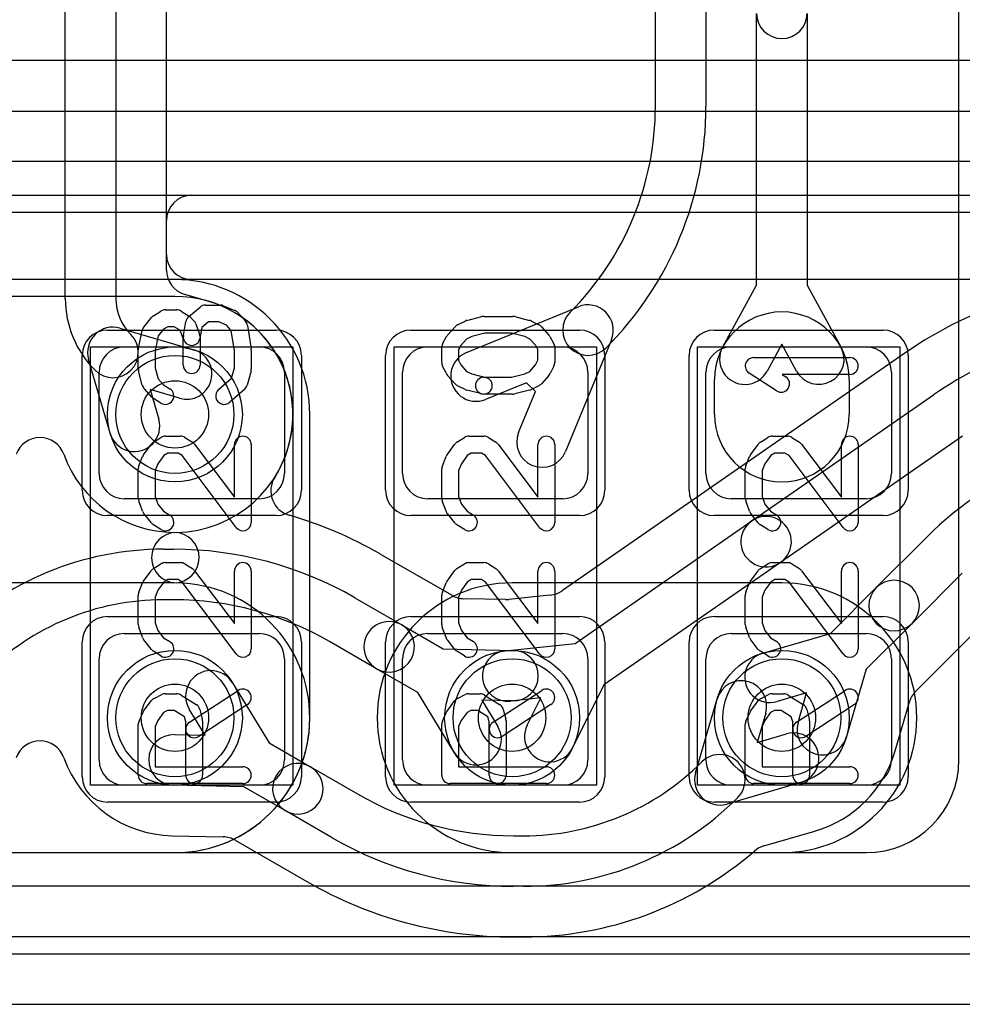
# Model space of a CAD drawing. Extents: x 0 to 20.5, y -6 to 27.
# Tile 7 of 14: x 7 to 9.8, y 19 to 21.9. Entities that reach past the tile are written whole.
import ezdxf

# ---------------------------------------------------------------- set-up
doc = ezdxf.new("R2010")
doc.units = 0
for name, color, linetype in [('Hole', 1, 'CONTINUOUS'), ('L1', 3, 'CONTINUOUS'), ('L2', 3, 'CONTINUOUS'), ('L3', 3, 'CONTINUOUS'), ('L4', 3, 'CONTINUOUS'), ('MetalMask-A', 176, 'CONTINUOUS'), ('PartsArea-A', 111, 'CONTINUOUS'), ('PartsArea-B', 111, 'CONTINUOUS'), ('PartsSilk-A', 221, 'CONTINUOUS'), ('Resist-A', 2, 'CONTINUOUS'), ('Resist-B', 2, 'CONTINUOUS'), ('Silk-A', 140, 'CONTINUOUS')]:
    doc.layers.add(name, color=color, linetype=linetype)

msp = doc.modelspace()

# ---------------------------------------------------------------- linework, layer by layer
at = {"layer": 'Hole'}
for centre in [(7.45, 20.75), (7.45, 19.85), (8.45, 19.85), (9.25, 19.85)]:
    msp.add_circle(centre, 0.1, dxfattribs=at)
at = {"layer": 'L1'}
for p, q in [((8.875, 21.66391), (8.875, 22.76573)), ((9.025, 22.76571), (9.025, 21.66391)), ((9.77504, 19.725), (9.77504, 22.52503)), ((9.175, 21.13306), (9.175, 21.93978)), ((9.325, 21.93978), (9.325, 21.13306)), ((9.07463, 20.95001), (9.175, 21.13306)), ((9.325, 21.13306), (9.42537, 20.95001)), ((8.31458, 20.93315), (8.64652, 21.06937)), ((7.3, 20.95), (7.7, 20.95)), ((8.2, 20.95), (8.6, 20.95)), ((8.74437, 20.97152), (8.60815, 20.63958)), ((9.1, 20.95), (9.5, 20.95)), ((9.25, 20.95786), (9.20615, 20.87789)), ((9.29385, 20.87789), (9.25, 20.95786)), ((7.225, 20.575), (7.225, 20.875)), ((7.775, 20.875), (7.775, 20.575)), ((8.125, 20.575), (8.125, 20.875)), ((8.675, 20.875), (8.675, 20.575)), ((9.025, 20.575), (9.025, 20.875)), ((9.575, 20.875), (9.575, 20.575)), ((8.49257, 20.84407), (8.37152, 20.79439)), ((8.51907, 20.81757), (8.49257, 20.84407)), ((9.05, 20.75), (9.05, 20.85385)), ((9.45, 20.85385), (9.45, 20.75)), ((8.46939, 20.69652), (8.51907, 20.81757)), ((7.7, 20.5), (7.3, 20.5)), ((8.6, 20.5), (8.2, 20.5)), ((9.5, 20.5), (9.1, 20.5)), ((7.3, 20.1), (7.7, 20.1)), ((8.2, 20.1), (8.6, 20.1)), ((9.1, 20.1), (9.5, 20.1)), ((7.225, 19.725), (7.225, 20.025)), ((7.775, 20.025), (7.775, 19.725)), ((8.125, 19.725), (8.125, 20.025)), ((8.675, 20.025), (8.675, 19.725)), ((9.025, 19.725), (9.025, 20.025)), ((9.575, 20.025), (9.575, 19.725)), ((7.7, 19.65), (7.3, 19.65)), ((8.6, 19.65), (8.2, 19.65)), ((9.5, 19.65), (9.1, 19.65)), ((6.4, 19.44996), (9.5, 19.44996))]:
    msp.add_line(p, q, dxfattribs=at)
for centre in [(7.45, 20.75), (7.45, 19.85), (8.45, 19.85), (9.25, 19.85)]:
    msp.add_circle(centre, 0.2, dxfattribs=at)
for centre, radius, start, end in [((9.25, 21.93978), 0.075, 180, 0), ((8.01108, 21.66391), 0.86392, -44.99953, 0), ((8.01108, 21.66391), 1.01392, -44.9992, 0), ((8.67499, 20.99999), 0.07499, -22.31074, 112.31074), ((8.67501, 21), 0.075, 135.0054, -44.99957), ((9.25, 20.85385), 0.2, 0, 180), ((7.3, 20.875), 0.075, 90, 180), ((7.7, 20.875), 0.075, 0, 90), ((8.2, 20.875), 0.075, 90, 180), ((8.6, 20.875), 0.075, 0, 90), ((9.1, 20.875), 0.075, 90, 180), ((9.14039, 20.91395), 0.075, 151.2615, -28.73702), ((9.35961, 20.91395), 0.075, -151.2615, 28.73702), ((9.5, 20.875), 0.075, 0, 90), ((8.34305, 20.86377), 0.075, 112.31074, -67.68796), ((9.25, 20.75), 0.2, 180, 0), ((8.53877, 20.66805), 0.075, 157.68926, -22.31204), ((7.3, 20.575), 0.075, 180, -90), ((7.7, 20.575), 0.075, -90, 0), ((8.2, 20.575), 0.075, 180, -90), ((8.6, 20.575), 0.075, -90, 0), ((9.1, 20.575), 0.075, 180, -90), ((9.5, 20.575), 0.075, -90, 0), ((7.3, 20.025), 0.075, 90, 180), ((7.7, 20.025), 0.075, 0, 90), ((8.2, 20.025), 0.075, 90, 180), ((8.6, 20.025), 0.075, 0, 90), ((9.1, 20.025), 0.075, 90, 180), ((9.5, 20.025), 0.075, 0, 90), ((7.3, 19.725), 0.075, 180, -90), ((7.7, 19.725), 0.075, -90, 0), ((8.2, 19.725), 0.075, 180, -90), ((8.6, 19.725), 0.075, -90, 0), ((9.1, 19.725), 0.075, 180, -90), ((9.5, 19.725), 0.27504, -90, 0), ((9.5, 19.725), 0.075, -90, 0)]:
    msp.add_arc(centre, radius, start, end, dxfattribs=at)
at = {"layer": 'L2'}
for p, q in [((7.125, 21.09356), (7.125, 22.19514)), ((7.275, 22.19514), (7.275, 21.09356)), ((7.42504, 21.22501), (7.42504, 22.19514)), ((7.50004, 21.4), (16.9747, 21.4)), ((7.42504, 21.17816), (7.42504, 21.325)), ((17.00152, 21.15004), (7.50001, 21.15004)), ((7.54797, 21.08604), (7.47903, 21.10616)), ((7.28717, 21.00583), (7.506, 20.942)), ((7.258, 20.694), (7.19417, 20.91283)), ((7.464, 20.798), (7.37647, 20.82353)), ((7.37647, 20.82353), (7.402, 20.736)), ((7.447, 20.25003), (6.653, 20.25003)), ((9.25, 20.25004), (8.45, 20.25004)), ((6.65, 19.44996), (7.45, 19.44996)), ((8.45, 19.44996), (9.25, 19.44996)), ((10, 19.20004), (6.4, 19.20004)), ((6.4, 19), (10, 19))]:
    msp.add_line(p, q, dxfattribs=at)
msp.add_circle((7.45, 20.75), 0.2, dxfattribs=at)
for centre, radius, start, end in [((7.50004, 21.325), 0.075, 90, 180), ((7.50001, 21.22501), 0.07497, 180, -90), ((7.50004, 21.17816), 0.075, 180, -106.26754), ((7.42587, 21.09356), 0.30087, 180, -134.99865), ((7.42587, 21.09356), 0.15087, 180, -135), ((7.44999, 20.75), 0.35004, -89.19139, 73.74477), ((7.26617, 20.93383), 0.075, 73.7398, -163.73979), ((7.26616, 20.93385), 0.075, -134.9946, 45.00179), ((7.485, 20.87), 0.075, -106.2602, 73.73869), ((7.33, 20.715), 0.075, -163.73979, 16.26131), ((7.05, 20.60636), 0.07497, 19.75458, 160.24542), ((7.45, 20.75), 0.35004, -160.24708, -90.4043), ((7.45599, 20.325), 0.075, 90.80983, -90.7258), ((7.447, 20.325), 0.07497, -90, 89.59495), ((7.45, 19.85), 0.40004, -90, 89.27813), ((8.45, 19.85), 0.40004, 90, -90), ((9.25, 19.85), 0.40004, -90, 90)]:
    msp.add_arc(centre, radius, start, end, dxfattribs=at)
at = {"layer": 'L3'}
for p, q in [((0.67497, 21.4), (19.32503, 21.4)), ((19.32503, 21.15004), (0.67497, 21.15004)), ((7.45, 21.15004), (6.65, 21.15004)), ((7.85004, 19.85), (7.85004, 20.75)), ((9.25, 20.25004), (8.45, 20.25004)), ((6.65, 19.44996), (7.45, 19.44996)), ((8.45, 19.44996), (9.25, 19.44996))]:
    msp.add_line(p, q, dxfattribs=at)
for centre, start, end in [((7.45, 20.75), 0, 90), ((8.45, 19.85), 90, -90), ((9.25, 19.85), -90, 90), ((7.45, 19.85), -90, 0)]:
    msp.add_arc(centre, 0.40004, start, end, dxfattribs=at)
at = {"layer": 'L4'}
for p, q in [((10.61079, 21.8), (6.77719, 21.8)), ((6.77725, 21.65), (11.21079, 21.65)), ((11.21079, 21.5), (6.77725, 21.5)), ((6.77725, 21.34996), (11.21079, 21.34996)), ((7.45, 21.10004), (6.65, 21.10004)), ((9.61468, 20.93163), (8.59903, 20.22723)), ((9.16055, 20.43407), (9.7002, 20.80834)), ((9.78568, 20.68508), (9.24603, 20.31081)), ((8.63669, 20.07075), (9.16055, 20.43407)), ((9.52994, 20.236), (9.67908, 20.38515)), ((7.41604, 20.35), (7.44592, 20.35)), ((8.2708, 20.21332), (8.05912, 20.33553)), ((9.24603, 20.31081), (8.72217, 19.94749)), ((9.78514, 20.27908), (9.636, 20.12994)), ((8.56366, 20.21394), (8.55248, 20.21276)), ((8.59787, 20.22644), (8.59769, 20.22632)), ((9.3944, 20.10046), (9.52994, 20.236)), ((7.44592, 20.2), (7.41604, 20.2)), ((7.98342, 20.20598), (8.12288, 20.12546)), ((8.43071, 20.20056), (8.30665, 20.20329)), ((8.55245, 20.21276), (8.44021, 20.20095)), ((9.64733, 19.92907), (9.89123, 20.17298)), ((8.12288, 20.12546), (8.24571, 20.05455)), ((9.636, 20.12994), (9.50046, 19.9944)), ((9.194, 20.042), (9.3944, 20.10046)), ((8.04788, 19.99556), (7.90842, 20.07607)), ((8.42907, 20.0489), (8.63669, 20.07075)), ((8.24571, 20.05455), (8.45439, 20.04995)), ((8.1707, 19.92465), (8.04788, 19.99556)), ((9.50046, 19.9944), (9.442, 19.794)), ((7.62096, 19.95379), (7.7293, 19.77535)), ((8.27904, 19.74621), (8.1707, 19.92465)), ((8.72217, 19.94749), (8.62896, 19.7607)), ((9.32354, 19.92354), (9.236, 19.898)), ((9.298, 19.836), (9.32354, 19.92354)), ((8.45109, 19.89999), (8.35993, 19.902)), ((8.35993, 19.902), (8.40726, 19.82405)), ((8.53545, 19.90926), (8.44477, 19.89972)), ((8.49474, 19.82768), (8.53545, 19.90926)), ((8.99416, 19.68716), (9.058, 19.906)), ((9.58604, 19.75204), (9.62836, 19.89705)), ((7.54007, 19.798), (7.49274, 19.87595)), ((9.202, 19.864), (9.17646, 19.77646)), ((7.44891, 19.80001), (7.54007, 19.798)), ((7.7293, 19.77535), (7.85212, 19.70444)), ((9.17646, 19.77646), (9.264, 19.802)), ((7.85212, 19.70444), (7.99157, 19.62393)), ((9.306, 19.658), (9.08716, 19.59416)), ((7.65429, 19.64545), (7.44561, 19.65005)), ((7.77712, 19.57454), (7.65429, 19.64545)), ((7.91657, 19.49402), (7.77712, 19.57454)), ((9.19691, 19.46987), (9.34801, 19.51396)), ((7.4423, 19.50004), (7.59335, 19.49671)), ((7.6292, 19.48668), (7.84156, 19.36408)), ((8.45409, 19.49999), (8.48394, 19.49999)), ((8.48394, 19.34999), (8.45409, 19.34999)), ((8.45408, 19.19995), (8.48394, 19.19995))]:
    msp.add_line(p, q, dxfattribs=at)
for centre in [(7.45, 20.75), (7.45, 19.85), (8.45, 19.85), (9.25, 19.85)]:
    msp.add_circle(centre, 0.2, dxfattribs=at)
for centre, radius, start, end in [((10.31284, 19.925), 1.22504, 90, 124.7437), ((7.45, 20.75), 0.35004, -32.25263, 90), ((10.31284, 19.925), 1.075, 90, 124.74322), ((10.43921, 19.625), 1.075, 90, 134.99925), ((7.80946, 20.52318), 0.075, 147.75087, -106.23606), ((7.44593, 19.275), 1.22504, 60.00114, 73.76178), ((9.20329, 20.37244), 0.075, -55.25895, 124.74302), ((9.20329, 20.37244), 0.075, 124.74105, -55.25706), ((7.41604, 19.45165), 0.89835, 90, 134.99955), ((7.44592, 19.275), 1.075, 60.00007, 90), ((8.09593, 20.40088), 0.075, -120.00073, -119.39146), ((9.58297, 20.18297), 0.075, -45, 135), ((8.3083, 20.27827), 0.075, -120.00073, -91.26064), ((8.55579, 20.28853), 0.075, -83.977, -56.34807), ((8.55629, 20.28886), 0.075, -56.80575, -56.49638), ((8.55629, 20.28886), 0.075, -56.33112, -55.25895), ((9.58297, 20.18297), 0.075, 135, -45), ((7.41604, 19.45165), 0.74835, 90, 134.99946), ((7.44592, 19.275), 0.925, 60.00013, 90), ((8.43236, 20.27554), 0.075, -91.26064, -83.99219), ((8.54461, 20.28735), 0.075, -83.99979, -83.977), ((8.08538, 20.06051), 0.075, 59.99927, -119.99959), ((8.08538, 20.06051), 0.075, -120.00073, 59.99916), ((8.43692, 19.97431), 0.075, 96.00781, -83.99231), ((8.45274, 19.97497), 0.075, -91.26064, 88.73814), ((9.215, 19.97), 0.075, 106.2602, -73.73698), ((7.55685, 19.91487), 0.075, 31.26117, -148.73581), ((9.13, 19.885), 0.075, -16.2602, 163.73698), ((9.70036, 19.87604), 0.075, 135, 163.73246), ((9.37, 19.815), 0.075, 163.73979, -16.26302), ((8.34315, 19.78513), 0.075, -148.73883, 31.26419), ((8.56185, 19.79419), 0.075, 153.47936, -26.52009), ((9.285, 19.73), 0.075, -73.7398, 106.26302), ((7.05, 19.70627), 0.075, 19.7638, 160.2362), ((7.44726, 19.72503), 0.075, 88.73936, -91.26186), ((9.24999, 19.85), 0.35004, -73.4961, -16.25477), ((9.65804, 19.73103), 0.075, 163.73246, 163.74713), ((7.45, 19.85), 0.35004, -160.23519, -91.28994), ((8.48394, 20.24836), 0.74837, -90, -44.99892), ((9.06616, 19.66616), 0.075, -45.0108, 135), ((7.81462, 19.63949), 0.075, 59.99927, -120.00262), ((7.81462, 19.63949), 0.075, -120.00073, 60.00041), ((9.06616, 19.66616), 0.075, 163.73979, -73.7398), ((8.45409, 20.42499), 0.925, -120.00149, -90), ((8.48394, 20.24836), 0.89837, -90, -45), ((9.28497, 19.73), 0.22505, -73.73287, -73.39049), ((9.37074, 19.44247), 0.075, 106.5068, 106.6107), ((7.44043, 19.42507), 0.075, 88.69353, 88.70881), ((7.44726, 19.72503), 0.22504, -91.30369, -91.26291), ((7.5917, 19.42173), 0.075, 59.99927, 88.73936), ((8.45409, 20.42499), 1.075, -120.00112, -90), ((8.48394, 20.24837), 1.04842, -90, -49.20582), ((9.21792, 19.39787), 0.075, 106.26754, 130.79353), ((8.45408, 20.42499), 1.22504, -120.00014, -90)]:
    msp.add_arc(centre, radius, start, end, dxfattribs=at)
at = {"layer": 'MetalMask-A'}
for p, q in [((7.3, 20.95), (7.7, 20.95)), ((8.2, 20.95), (8.6, 20.95)), ((9.1, 20.95), (9.5, 20.95)), ((7.225, 20.575), (7.225, 20.875)), ((7.775, 20.875), (7.775, 20.575)), ((8.125, 20.575), (8.125, 20.875)), ((8.675, 20.875), (8.675, 20.575)), ((9.025, 20.575), (9.025, 20.875)), ((9.575, 20.875), (9.575, 20.575)), ((7.7, 20.5), (7.3, 20.5)), ((8.6, 20.5), (8.2, 20.5)), ((9.5, 20.5), (9.1, 20.5)), ((7.3, 20.1), (7.7, 20.1)), ((8.2, 20.1), (8.6, 20.1)), ((9.1, 20.1), (9.5, 20.1)), ((7.225, 19.725), (7.225, 20.025)), ((7.775, 20.025), (7.775, 19.725)), ((8.125, 19.725), (8.125, 20.025)), ((8.675, 20.025), (8.675, 19.725)), ((9.025, 19.725), (9.025, 20.025)), ((9.575, 20.025), (9.575, 19.725)), ((7.7, 19.65), (7.3, 19.65)), ((8.6, 19.65), (8.2, 19.65)), ((9.5, 19.65), (9.1, 19.65))]:
    msp.add_line(p, q, dxfattribs=at)
for centre, start, end in [((7.3, 20.875), 90, 180), ((7.7, 20.875), 0, 90), ((8.2, 20.875), 90, 180), ((8.6, 20.875), 0, 90), ((9.1, 20.875), 90, 180), ((9.5, 20.875), 0, 90), ((7.3, 20.575), 180, -90), ((7.7, 20.575), -90, 0), ((8.2, 20.575), 180, -90), ((8.6, 20.575), -90, 0), ((9.1, 20.575), 180, -90), ((9.5, 20.575), -90, 0), ((7.3, 20.025), 90, 180), ((7.7, 20.025), 0, 90), ((8.2, 20.025), 90, 180), ((8.6, 20.025), 0, 90), ((9.1, 20.025), 90, 180), ((9.5, 20.025), 0, 90), ((7.3, 19.725), 180, -90), ((7.7, 19.725), -90, 0), ((8.2, 19.725), 180, -90), ((8.6, 19.725), -90, 0), ((9.1, 19.725), 180, -90), ((9.5, 19.725), -90, 0)]:
    msp.add_arc(centre, 0.075, start, end, dxfattribs=at)
at = {"layer": 'PartsArea-A'}
for p, q in [((20, 21.5), (0, 21.5)), ((7.2, 19.65), (7.2, 20.95)), ((7.2, 20.95), (7.8, 20.95)), ((7.8, 20.95), (7.8, 19.65)), ((8.1, 19.65), (8.1, 20.95)), ((8.1, 20.95), (8.7, 20.95)), ((8.7, 20.95), (8.7, 19.65)), ((9, 19.65), (9, 20.95)), ((9, 20.95), (9.6, 20.95)), ((9.6, 20.95), (9.6, 19.65)), ((7.8, 19.65), (7.2, 19.65)), ((8.7, 19.65), (8.1, 19.65)), ((9.6, 19.65), (9, 19.65))]:
    msp.add_line(p, q, dxfattribs=at)
at = {"layer": 'PartsArea-B'}
msp.add_line((20, 21.5), (0, 21.5), dxfattribs=at)
at = {"layer": 'PartsSilk-A'}
for p, q in [((7.42193, 21.06026), (7.45527, 21.06026)), ((7.49112, 21.04058), (7.52445, 21.06835)), ((7.54045, 21.07414), (7.5849, 21.07414)), ((7.59451, 21.07222), (7.62784, 21.05834)), ((7.35797, 21.00921), (7.38019, 21.03699)), ((7.38646, 21.04257), (7.40868, 21.05646)), ((7.46852, 21.05646), (7.49074, 21.04257)), ((7.49517, 21.03905), (7.50628, 21.02794)), ((7.63692, 21.05187), (7.65914, 21.02687)), ((8.31587, 21.02895), (8.36032, 21.04006)), ((8.36638, 21.04081), (8.45156, 21.04081)), ((8.45762, 21.04006), (8.50207, 21.02895)), ((7.41657, 21.00243), (7.40073, 20.98262)), ((7.4291, 21.01026), (7.41657, 21.00243)), ((7.4481, 21.01026), (7.4291, 21.01026)), ((7.46182, 21.00168), (7.4481, 21.01026)), ((7.467, 20.9965), (7.46182, 21.00168)), ((7.4751, 20.98408), (7.48251, 21.02575)), ((7.5121, 21.0188), (7.52321, 20.98824)), ((7.53014, 21.00801), (7.52432, 20.97532)), ((7.5495, 21.02414), (7.53014, 21.00801)), ((7.5799, 21.02414), (7.5495, 21.02414)), ((7.60334, 21.01438), (7.5799, 21.02414)), ((7.61692, 20.99911), (7.60334, 21.01438)), ((7.66514, 21.01421), (7.67625, 20.94476)), ((8.2588, 20.9852), (8.28102, 21.0102)), ((8.28853, 21.01595), (8.31075, 21.02706)), ((8.50719, 21.02706), (8.52941, 21.01595)), ((8.53692, 21.0102), (8.55914, 20.9852)), ((7.34192, 20.94596), (7.35303, 20.99874)), ((7.40073, 20.98262), (7.39138, 20.93821)), ((7.47471, 20.9753), (7.467, 20.9965)), ((7.47471, 20.89637), (7.47471, 20.9753)), ((7.52471, 20.9797), (7.52471, 20.89637)), ((7.62656, 20.93882), (7.61692, 20.99911)), ((8.24467, 20.96154), (8.25578, 20.98099)), ((8.3152, 20.97338), (8.29791, 20.95393)), ((8.33066, 20.98111), (8.3152, 20.97338)), ((8.36946, 20.99081), (8.33066, 20.98111)), ((8.44848, 20.99081), (8.36946, 20.99081)), ((8.48728, 20.98111), (8.44848, 20.99081)), ((8.50274, 20.97338), (8.48728, 20.98111)), ((8.52003, 20.95393), (8.50274, 20.97338)), ((8.56216, 20.98099), (8.57327, 20.96154)), ((8.24138, 20.9047), (8.24138, 20.94914)), ((8.29791, 20.95393), (8.29138, 20.9425)), ((8.52656, 20.9425), (8.52003, 20.95393)), ((8.57656, 20.94914), (8.57656, 20.9047)), ((7.34138, 20.88526), (7.34138, 20.94081)), ((7.39138, 20.93821), (7.39138, 20.88854)), ((7.62656, 20.88854), (7.62656, 20.93882)), ((7.67656, 20.94081), (7.67656, 20.88526)), ((8.29138, 20.9425), (8.29138, 20.9106)), ((8.52656, 20.9106), (8.52656, 20.9425)), ((9.16638, 20.91859), (9.45156, 20.91859)), ((7.39138, 20.88854), (7.40012, 20.85576)), ((7.61826, 20.85739), (7.62656, 20.88854)), ((8.25513, 20.8713), (8.24402, 20.89352)), ((8.29138, 20.9106), (8.29837, 20.89662)), ((8.29837, 20.89662), (8.3152, 20.87769)), ((8.50274, 20.87769), (8.51957, 20.89662)), ((8.51957, 20.89662), (8.52656, 20.9106)), ((8.57392, 20.89352), (8.56281, 20.8713)), ((7.35333, 20.83715), (7.34222, 20.87882)), ((7.40012, 20.85576), (7.41601, 20.83788)), ((7.57955, 20.82351), (7.61826, 20.85739)), ((7.67572, 20.87882), (7.66461, 20.83715)), ((8.28102, 20.84087), (8.2588, 20.86587)), ((8.3152, 20.87769), (8.33066, 20.86996)), ((8.33066, 20.86996), (8.37244, 20.85951)), ((8.36638, 20.86026), (8.44848, 20.86026)), ((8.44848, 20.86026), (8.48728, 20.86996)), ((8.48728, 20.86996), (8.50274, 20.87769)), ((8.55914, 20.86587), (8.53692, 20.84087)), ((9.23427, 20.81983), (9.15279, 20.87261)), ((9.45156, 20.86859), (9.25096, 20.86859)), ((9.25096, 20.86859), (9.26145, 20.86179)), ((7.38102, 20.80198), (7.3588, 20.82698)), ((7.41601, 20.83788), (7.43518, 20.8259)), ((8.31075, 20.82401), (8.28853, 20.83512)), ((8.52941, 20.83512), (8.50719, 20.82401)), ((7.40868, 20.7835), (7.38646, 20.79739)), ((7.65691, 20.82478), (7.61247, 20.78589)), ((8.36032, 20.81101), (8.31587, 20.82212)), ((8.45156, 20.81026), (8.36638, 20.81026)), ((8.50207, 20.82212), (8.45762, 20.81101)), ((7.38646, 20.66757), (7.40868, 20.68146)), ((7.42193, 20.68526), (7.46638, 20.68526)), ((7.47963, 20.68146), (7.50185, 20.66757)), ((8.28646, 20.66757), (8.30868, 20.68146)), ((8.32193, 20.68526), (8.36638, 20.68526)), ((8.37963, 20.68146), (8.40185, 20.66757)), ((9.18646, 20.66757), (9.20868, 20.68146)), ((9.22193, 20.68526), (9.26638, 20.68526)), ((9.27963, 20.68146), (9.30185, 20.66757)), ((7.35727, 20.63051), (7.37949, 20.66107)), ((7.50858, 20.6614), (7.62656, 20.50453)), ((7.62656, 20.50453), (7.62656, 20.66026)), ((7.67656, 20.66026), (7.67656, 20.4297)), ((8.25727, 20.63051), (8.27949, 20.66107)), ((8.40858, 20.6614), (8.52656, 20.50453)), ((8.52656, 20.50453), (8.52656, 20.66026)), ((8.57656, 20.66026), (8.57656, 20.4297)), ((9.15727, 20.63051), (9.17949, 20.66107)), ((9.30858, 20.6614), (9.42656, 20.50453)), ((9.42656, 20.50453), (9.42656, 20.66026)), ((9.47656, 20.66026), (9.47656, 20.4297)), ((7.34317, 20.59731), (7.35428, 20.62509)), ((7.41708, 20.62774), (7.39954, 20.60363)), ((7.4291, 20.63526), (7.41708, 20.62774)), ((7.45921, 20.63526), (7.4291, 20.63526)), ((7.47141, 20.62763), (7.45921, 20.63526)), ((7.63158, 20.41467), (7.47141, 20.62763)), ((8.24317, 20.59731), (8.25428, 20.62509)), ((8.31708, 20.62774), (8.29954, 20.60363)), ((8.3291, 20.63526), (8.31708, 20.62774)), ((8.35921, 20.63526), (8.3291, 20.63526)), ((8.37141, 20.62763), (8.35921, 20.63526)), ((8.53158, 20.41467), (8.37141, 20.62763)), ((9.14317, 20.59731), (9.15428, 20.62509)), ((9.21708, 20.62774), (9.19954, 20.60363)), ((9.2291, 20.63526), (9.21708, 20.62774)), ((9.25921, 20.63526), (9.2291, 20.63526)), ((9.27141, 20.62763), (9.25921, 20.63526)), ((9.43158, 20.41467), (9.27141, 20.62763)), ((7.39954, 20.60363), (7.39138, 20.58322)), ((8.29954, 20.60363), (8.29138, 20.58322)), ((9.19954, 20.60363), (9.19138, 20.58322)), ((7.34138, 20.50192), (7.34138, 20.58803)), ((7.39138, 20.58322), (7.39138, 20.50632)), ((8.24138, 20.50192), (8.24138, 20.58803)), ((8.29138, 20.58322), (8.29138, 20.50632)), ((9.14138, 20.50192), (9.14138, 20.58803)), ((9.19138, 20.58322), (9.19138, 20.50632)), ((7.39138, 20.50632), (7.39958, 20.48378)), ((8.29138, 20.50632), (8.29958, 20.48378)), ((9.19138, 20.50632), (9.19958, 20.48378)), ((7.354, 20.46283), (7.34289, 20.49338)), ((7.39958, 20.48378), (7.41657, 20.46253)), ((8.254, 20.46283), (8.24289, 20.49338)), ((8.29958, 20.48378), (8.31657, 20.46253)), ((9.154, 20.46283), (9.14289, 20.49338)), ((9.19958, 20.48378), (9.21657, 20.46253)), ((7.38019, 20.42797), (7.35797, 20.45575)), ((7.41657, 20.46253), (7.43518, 20.4509)), ((8.28019, 20.42797), (8.25797, 20.45575)), ((8.31657, 20.46253), (8.33518, 20.4509)), ((9.18019, 20.42797), (9.15797, 20.45575)), ((9.21657, 20.46253), (9.23518, 20.4509)), ((7.40868, 20.4085), (7.38646, 20.42239)), ((8.30868, 20.4085), (8.28646, 20.42239)), ((9.20868, 20.4085), (9.18646, 20.42239)), ((7.38646, 20.29257), (7.40868, 20.30646)), ((7.42193, 20.31026), (7.46638, 20.31026)), ((7.47963, 20.30646), (7.50185, 20.29257)), ((8.28646, 20.29257), (8.30868, 20.30646)), ((8.32193, 20.31026), (8.36638, 20.31026)), ((8.37963, 20.30646), (8.40185, 20.29257)), ((9.18646, 20.29257), (9.20868, 20.30646)), ((9.22193, 20.31026), (9.26638, 20.31026)), ((9.27963, 20.30646), (9.30185, 20.29257)), ((7.35727, 20.25551), (7.37949, 20.28607)), ((7.50858, 20.2864), (7.62656, 20.12953)), ((7.62656, 20.12953), (7.62656, 20.28526)), ((7.67656, 20.28526), (7.67656, 20.0547)), ((8.25727, 20.25551), (8.27949, 20.28607)), ((8.40858, 20.2864), (8.52656, 20.12953)), ((8.52656, 20.12953), (8.52656, 20.28526)), ((8.57656, 20.28526), (8.57656, 20.0547)), ((9.15727, 20.25551), (9.17949, 20.28607)), ((9.30858, 20.2864), (9.42656, 20.12953)), ((9.42656, 20.12953), (9.42656, 20.28526)), ((9.47656, 20.28526), (9.47656, 20.0547)), ((7.34317, 20.22231), (7.35428, 20.25009)), ((7.41708, 20.25274), (7.39954, 20.22863)), ((7.4291, 20.26026), (7.41708, 20.25274)), ((7.45921, 20.26026), (7.4291, 20.26026)), ((7.47141, 20.25263), (7.45921, 20.26026)), ((7.63158, 20.03967), (7.47141, 20.25263)), ((8.24317, 20.22231), (8.25428, 20.25009)), ((8.31708, 20.25274), (8.29954, 20.22863)), ((8.3291, 20.26026), (8.31708, 20.25274)), ((8.35921, 20.26026), (8.3291, 20.26026)), ((8.37141, 20.25263), (8.35921, 20.26026)), ((8.53158, 20.03967), (8.37141, 20.25263)), ((9.14317, 20.22231), (9.15428, 20.25009)), ((9.21708, 20.25274), (9.19954, 20.22863)), ((9.2291, 20.26026), (9.21708, 20.25274)), ((9.25921, 20.26026), (9.2291, 20.26026)), ((9.27141, 20.25263), (9.25921, 20.26026)), ((9.43158, 20.03967), (9.27141, 20.25263)), ((7.34138, 20.12692), (7.34138, 20.21303)), ((7.39954, 20.22863), (7.39138, 20.20822)), ((8.24138, 20.12692), (8.24138, 20.21303)), ((8.29954, 20.22863), (8.29138, 20.20822)), ((9.14138, 20.12692), (9.14138, 20.21303)), ((9.19954, 20.22863), (9.19138, 20.20822)), ((7.39138, 20.20822), (7.39138, 20.13132)), ((8.29138, 20.20822), (8.29138, 20.13132)), ((9.19138, 20.20822), (9.19138, 20.13132)), ((7.39138, 20.13132), (7.39958, 20.10878)), ((8.29138, 20.13132), (8.29958, 20.10878)), ((9.19138, 20.13132), (9.19958, 20.10878)), ((7.354, 20.08783), (7.34289, 20.11838)), ((7.39958, 20.10878), (7.41657, 20.08753)), ((8.254, 20.08783), (8.24289, 20.11838)), ((8.29958, 20.10878), (8.31657, 20.08753)), ((9.154, 20.08783), (9.14289, 20.11838)), ((9.19958, 20.10878), (9.21657, 20.08753)), ((7.38019, 20.05297), (7.35797, 20.08075)), ((7.41657, 20.08753), (7.43518, 20.0759)), ((8.28019, 20.05297), (8.25797, 20.08075)), ((8.31657, 20.08753), (8.33518, 20.0759)), ((9.18019, 20.05297), (9.15797, 20.08075)), ((9.21657, 20.08753), (9.23518, 20.0759)), ((7.40868, 20.0335), (7.38646, 20.04739)), ((8.30868, 20.0335), (8.28646, 20.04739)), ((9.20868, 20.0335), (9.18646, 20.04739)), ((7.42193, 19.92137), (7.45527, 19.92137)), ((7.49344, 19.83673), (7.63788, 19.93118)), ((8.32193, 19.92137), (8.35527, 19.92137)), ((8.39344, 19.83673), (8.53788, 19.93118)), ((9.22193, 19.92137), (9.25527, 19.92137)), ((9.29344, 19.83673), (9.43788, 19.93118)), ((7.35727, 19.8694), (7.37949, 19.89996)), ((7.38853, 19.90762), (7.41075, 19.91873)), ((7.46852, 19.91757), (7.51296, 19.88979)), ((8.25727, 19.8694), (8.27949, 19.89996)), ((8.28853, 19.90762), (8.31075, 19.91873)), ((8.36852, 19.91757), (8.41296, 19.88979)), ((9.15727, 19.8694), (9.17949, 19.89996)), ((9.18853, 19.90762), (9.21075, 19.91873)), ((9.26852, 19.91757), (9.31296, 19.88979)), ((7.34353, 19.83985), (7.35464, 19.86485)), ((7.41634, 19.86563), (7.39926, 19.84213)), ((7.42783, 19.87137), (7.41634, 19.86563)), ((7.4481, 19.87137), (7.42783, 19.87137)), ((7.4781, 19.85262), (7.4481, 19.87137)), ((7.66524, 19.88934), (7.5208, 19.79489)), ((7.52387, 19.87503), (7.53128, 19.84725)), ((8.24353, 19.83985), (8.25464, 19.86485)), ((8.31634, 19.86563), (8.29926, 19.84213)), ((8.32783, 19.87137), (8.31634, 19.86563)), ((8.3481, 19.87137), (8.32783, 19.87137)), ((8.3781, 19.85262), (8.3481, 19.87137)), ((8.56524, 19.88934), (8.4208, 19.79489)), ((8.42387, 19.87503), (8.43128, 19.84725)), ((9.14353, 19.83985), (9.15464, 19.86485)), ((9.21634, 19.86563), (9.19926, 19.84213)), ((9.22783, 19.87137), (9.21634, 19.86563)), ((9.2481, 19.87137), (9.22783, 19.87137)), ((9.2781, 19.85262), (9.2481, 19.87137)), ((9.46524, 19.88934), (9.3208, 19.79489)), ((9.32387, 19.87503), (9.33128, 19.84725)), ((7.39926, 19.84213), (7.39138, 19.8244)), ((7.48212, 19.83753), (7.4781, 19.85262)), ((7.48212, 19.6797), (7.48212, 19.83753)), ((7.53212, 19.84081), (7.53212, 19.6797)), ((8.29926, 19.84213), (8.29138, 19.8244)), ((8.38212, 19.83753), (8.3781, 19.85262)), ((8.38212, 19.6797), (8.38212, 19.83753)), ((8.43212, 19.84081), (8.43212, 19.6797)), ((9.19926, 19.84213), (9.19138, 19.8244)), ((9.28212, 19.83753), (9.2781, 19.85262)), ((9.28212, 19.6797), (9.28212, 19.83753)), ((9.33212, 19.84081), (9.33212, 19.6797)), ((7.34138, 19.6797), (7.34138, 19.8297)), ((7.39138, 19.8244), (7.39138, 19.7047)), ((8.24138, 19.6797), (8.24138, 19.8297)), ((8.29138, 19.8244), (8.29138, 19.7047)), ((9.14138, 19.6797), (9.14138, 19.8297)), ((9.19138, 19.8244), (9.19138, 19.7047)), ((7.39138, 19.7047), (7.65156, 19.7047)), ((8.29138, 19.7047), (8.55156, 19.7047)), ((9.19138, 19.7047), (9.45156, 19.7047)), ((7.65156, 19.6547), (7.36638, 19.6547)), ((8.55156, 19.6547), (8.26638, 19.6547)), ((9.45156, 19.6547), (9.16638, 19.6547)), ((0.95, 19.3516), (19.05, 19.3516)), ((18.9484, 19.1484), (1.0516, 19.1484))]:
    msp.add_line(p, q, dxfattribs=at)
for centre, start, end in [((7.42193, 21.03526), 90, 122.01002), ((7.45527, 21.03526), 57.99462, 90), ((7.54045, 21.04914), 90, 129.8005), ((7.5849, 21.04914), 67.39424, 90), ((7.39971, 21.02137), 122.00538, 141.34522), ((7.50712, 21.02137), 129.7909, 169.91674), ((7.47749, 21.02137), 45, 57.98998), ((7.61823, 21.03526), 41.62783, 67.39112), ((8.36638, 21.01581), 90, 104.03068), ((8.45156, 21.01581), 75.96932, 90), ((7.37749, 20.99359), 141.33303, 168.11298), ((7.4886, 21.01026), 19.97136, 45), ((7.64045, 21.01026), 9.08937, 41.63069), ((8.29971, 20.99359), 116.56505, 138.37217), ((8.32193, 21.0047), 104.03068, 116.56505), ((8.49601, 21.0047), 63.43495, 75.96932), ((8.51823, 20.99359), 41.62783, 63.43495), ((7.49971, 20.9797), 169.90837, -10.08326), ((7.49971, 20.9797), 0, 19.97859), ((8.27749, 20.96859), 138.37217, 150.26649), ((8.54045, 20.96859), 29.73351, 41.62783), ((7.36638, 20.94081), 168.11016, 180), ((7.65156, 20.94081), 0, 9.08867), ((8.26638, 20.94914), 150.26649, 180), ((8.55156, 20.94914), 0, 29.73351), ((9.16638, 20.89359), 90, -122.93381), ((9.45156, 20.89359), -90, 90), ((7.36638, 20.88526), 180, -165.07115), ((7.49971, 20.89637), 180, 0), ((7.65156, 20.88526), -14.92551, 0), ((8.26638, 20.9047), 180, -153.43495), ((8.55156, 20.9047), -26.56505, 0), ((8.27749, 20.88248), -153.43495, -138.37217), ((8.36638, 20.83526), 90, -90), ((8.36638, 20.83526), -104.03068, 75.96679), ((8.54045, 20.88248), -41.62783, -26.56505), ((9.24786, 20.84081), -122.93354, 57.06619), ((7.37749, 20.84359), -165.07449, -138.36931), ((7.64045, 20.84359), -48.81192, -14.92885), ((8.29971, 20.85748), -138.37217, -116.56505), ((8.51823, 20.85748), -63.43495, -41.62783), ((7.39971, 20.81859), -138.37217, -122.01002), ((7.42193, 20.8047), -122.00538, 57.98998), ((7.59601, 20.8047), 131.18808, -48.81042), ((8.32193, 20.84637), -116.56505, -104.03068), ((8.45156, 20.83526), -90, -75.96932), ((8.49601, 20.84637), -75.96932, -63.43495), ((7.42193, 20.66026), 90, 122.01002), ((7.46638, 20.66026), 57.99462, 90), ((7.65156, 20.66026), 0, 180), ((8.32193, 20.66026), 90, 122.01002), ((8.36638, 20.66026), 57.99462, 90), ((8.55156, 20.66026), 0, 180), ((9.22193, 20.66026), 90, 122.01002), ((9.26638, 20.66026), 57.99462, 90), ((9.45156, 20.66026), 0, 180), ((7.39971, 20.64637), 122.00538, 143.97932), ((7.4886, 20.64637), 36.9524, 57.98998), ((8.29971, 20.64637), 122.00538, 143.97932), ((8.3886, 20.64637), 36.9524, 57.98998), ((9.19971, 20.64637), 122.00538, 143.97932), ((9.2886, 20.64637), 36.9524, 57.98998), ((7.37749, 20.61581), 143.98274, 158.20215), ((8.27749, 20.61581), 143.98274, 158.20215), ((9.17749, 20.61581), 143.98274, 158.20215), ((7.36638, 20.58803), 158.2071, 180), ((8.26638, 20.58803), 158.2071, 180), ((9.16638, 20.58803), 158.2071, 180), ((7.36638, 20.50192), 180, -160.01539), ((8.26638, 20.50192), 180, -160.01539), ((9.16638, 20.50192), 180, -160.01539), ((7.37749, 20.47137), -160.02081, -141.34522), ((7.42193, 20.4297), -122.00538, 57.98998), ((8.27749, 20.47137), -160.02081, -141.34522), ((8.32193, 20.4297), -122.00538, 57.98998), ((9.17749, 20.47137), -160.02081, -141.34522), ((9.22193, 20.4297), -122.00538, 57.98998), ((7.39971, 20.44359), -141.33303, -122.01002), ((7.65156, 20.4297), -143.0476, 0), ((8.29971, 20.44359), -141.33303, -122.01002), ((8.55156, 20.4297), -143.0476, 0), ((9.19971, 20.44359), -141.33303, -122.01002), ((9.45156, 20.4297), -143.0476, 0), ((7.42193, 20.28526), 90, 122.01002), ((7.46638, 20.28526), 57.99462, 90), ((7.65156, 20.28526), 0, 180), ((8.32193, 20.28526), 90, 122.01002), ((8.36638, 20.28526), 57.99462, 90), ((8.55156, 20.28526), 0, 180), ((9.22193, 20.28526), 90, 122.01002), ((9.26638, 20.28526), 57.99462, 90), ((9.45156, 20.28526), 0, 180), ((7.39971, 20.27137), 122.00538, 143.97932), ((7.4886, 20.27137), 36.9524, 57.98998), ((8.29971, 20.27137), 122.00538, 143.97932), ((8.3886, 20.27137), 36.9524, 57.98998), ((9.19971, 20.27137), 122.00538, 143.97932), ((9.2886, 20.27137), 36.9524, 57.98998), ((7.37749, 20.24081), 143.98274, 158.20215), ((8.27749, 20.24081), 143.98274, 158.20215), ((9.17749, 20.24081), 143.98274, 158.20215), ((7.36638, 20.21303), 158.2071, 180), ((8.26638, 20.21303), 158.2071, 180), ((9.16638, 20.21303), 158.2071, 180), ((7.36638, 20.12692), 180, -160.01539), ((8.26638, 20.12692), 180, -160.01539), ((9.16638, 20.12692), 180, -160.01539), ((7.37749, 20.09637), -160.02081, -141.34522), ((7.42193, 20.0547), -122.00538, 57.98998), ((8.27749, 20.09637), -160.02081, -141.34522), ((8.32193, 20.0547), -122.00538, 57.98998), ((9.17749, 20.09637), -160.02081, -141.34522), ((9.22193, 20.0547), -122.00538, 57.98998), ((7.39971, 20.06859), -141.33303, -122.01002), ((7.65156, 20.0547), -143.0476, 0), ((8.29971, 20.06859), -141.33303, -122.01002), ((8.55156, 20.0547), -143.0476, 0), ((9.19971, 20.06859), -141.33303, -122.01002), ((9.45156, 20.0547), -143.0476, 0), ((7.42193, 19.89637), 90, 116.56505), ((7.45527, 19.89637), 57.99462, 90), ((7.65156, 19.91026), -56.81854, 123.18086), ((8.32193, 19.89637), 90, 116.56505), ((8.35527, 19.89637), 57.99462, 90), ((8.55156, 19.91026), -56.81854, 123.18086), ((9.22193, 19.89637), 90, 116.56505), ((9.25527, 19.89637), 57.99462, 90), ((9.45156, 19.91026), -56.81854, 123.18086), ((7.39971, 19.88526), 116.56505, 143.97932), ((8.29971, 19.88526), 116.56505, 143.97932), ((9.19971, 19.88526), 116.56505, 143.97932), ((7.37749, 19.8547), 143.98274, 156.03964), ((7.49971, 19.86859), 14.92551, 57.98998), ((8.27749, 19.8547), 143.98274, 156.03964), ((8.39971, 19.86859), 14.92551, 57.98998), ((9.17749, 19.8547), 143.98274, 156.03964), ((9.29971, 19.86859), 14.92551, 57.98998), ((7.36638, 19.8297), 156.04915, 180), ((7.50712, 19.81581), 123.18146, -56.81914), ((7.50712, 19.84081), 0, 14.93527), ((8.26638, 19.8297), 156.04915, 180), ((8.40712, 19.81581), 123.18146, -56.81914), ((8.40712, 19.84081), 0, 14.93527), ((9.16638, 19.8297), 156.04915, 180), ((9.30712, 19.81581), 123.18146, -56.81914), ((9.30712, 19.84081), 0, 14.93527), ((7.65156, 19.6797), -90, 90), ((8.55156, 19.6797), -90, 90), ((9.45156, 19.6797), -90, 90), ((7.36638, 19.6797), 180, -90), ((7.50712, 19.6797), 180, 0), ((8.26638, 19.6797), 180, -90), ((8.40712, 19.6797), 180, 0), ((9.16638, 19.6797), 180, -90), ((9.30712, 19.6797), 180, 0)]:
    msp.add_arc(centre, 0.025, start, end, dxfattribs=at)
at = {"layer": 'Resist-A'}
for p, q in [((7.25, 21), (7.75, 21)), ((8.15, 21), (8.65, 21)), ((9.05, 21), (9.55, 21)), ((7.175, 20.525), (7.175, 20.925)), ((7.825, 20.925), (7.825, 20.525)), ((8.075, 20.525), (8.075, 20.925)), ((8.725, 20.925), (8.725, 20.525)), ((8.975, 20.525), (8.975, 20.925)), ((9.625, 20.925), (9.625, 20.525)), ((7.75, 20.45), (7.25, 20.45)), ((8.65, 20.45), (8.15, 20.45)), ((9.55, 20.45), (9.05, 20.45)), ((7.25, 20.15), (7.75, 20.15)), ((8.15, 20.15), (8.65, 20.15)), ((9.05, 20.15), (9.55, 20.15)), ((7.175, 19.675), (7.175, 20.075)), ((7.825, 20.075), (7.825, 19.675)), ((8.075, 19.675), (8.075, 20.075)), ((8.725, 20.075), (8.725, 19.675)), ((8.975, 19.675), (8.975, 20.075)), ((9.625, 20.075), (9.625, 19.675)), ((7.75, 19.6), (7.25, 19.6)), ((8.65, 19.6), (8.15, 19.6)), ((9.55, 19.6), (9.05, 19.6))]:
    msp.add_line(p, q, dxfattribs=at)
for centre in [(7.45, 20.75), (7.45, 19.85), (8.45, 19.85), (9.25, 19.85)]:
    msp.add_circle(centre, 0.175, dxfattribs=at)
for centre, start, end in [((7.25, 20.925), 90, 180), ((7.75, 20.925), 0, 90), ((8.15, 20.925), 90, 180), ((8.65, 20.925), 0, 90), ((9.05, 20.925), 90, 180), ((9.55, 20.925), 0, 90), ((7.25, 20.525), 180, -90), ((7.75, 20.525), -90, 0), ((8.15, 20.525), 180, -90), ((8.65, 20.525), -90, 0), ((9.05, 20.525), 180, -90), ((9.55, 20.525), -90, 0), ((7.25, 20.075), 90, 180), ((7.75, 20.075), 0, 90), ((8.15, 20.075), 90, 180), ((8.65, 20.075), 0, 90), ((9.05, 20.075), 90, 180), ((9.55, 20.075), 0, 90), ((7.25, 19.675), 180, -90), ((7.75, 19.675), -90, 0), ((8.15, 19.675), 180, -90), ((8.65, 19.675), -90, 0), ((9.05, 19.675), 180, -90), ((9.55, 19.675), -90, 0)]:
    msp.add_arc(centre, 0.075, start, end, dxfattribs=at)
at = {"layer": 'Resist-B'}
for centre in [(7.45, 20.75), (7.45, 19.85), (8.45, 19.85), (9.25, 19.85)]:
    msp.add_circle(centre, 0.175, dxfattribs=at)
at = {"layer": 'Silk-A'}
for p, q in [((5.87327, 19.3516), (9.96098, 19.3516)), ((9.96098, 19.1484), (5.87327, 19.1484))]:
    msp.add_line(p, q, dxfattribs=at)

doc.saveas('drawing.dxf')
